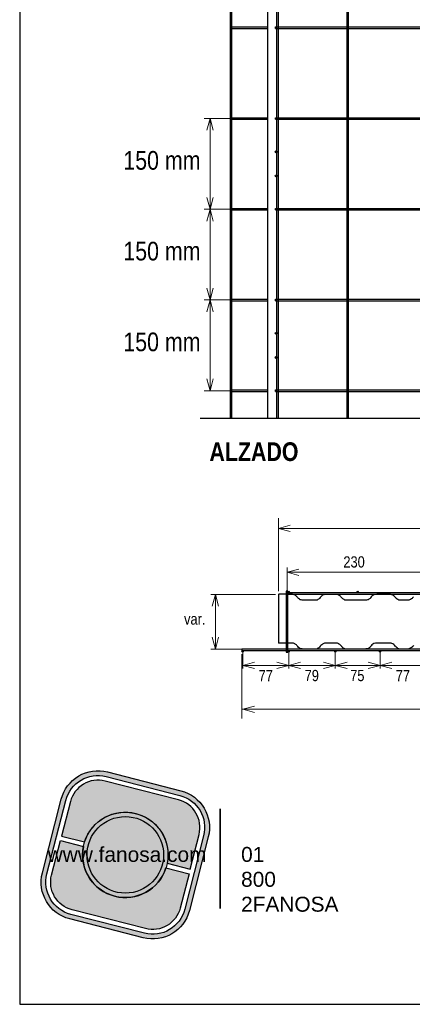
# Model space of a CAD drawing. Header units: millimetres. Extents: x 0 to 30, y 0 to 35.5.
# Tile 1 of 3: x 4 to 9.3, y 3.7 to 16.8. Entities that reach past the tile are written whole.
import ezdxf

# ---------------------------------------------------------------- set-up
doc = ezdxf.new("R2010")
doc.units = ezdxf.units.MM
doc.linetypes.add('ACAD_ISO08W100', pattern=[36, 24, -3, 6, -3])
doc.linetypes.add('DASHED2', pattern=[9.524999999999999, 6.35, -3.175])
for name, color, linetype in [('conector', 5, 'Continuous'), ('eps', 251, 'Continuous'), ('longitudinal', 6, 'Continuous'), ('transversal', 1, 'Continuous')]:
    doc.layers.add(name, color=color, linetype=linetype)
doc.layers.add('TEXTO', color=7, linetype='DASHED2', lineweight=0)
doc.layers.add('TEXTO CUADRO DATOS', color=251, linetype='Continuous', lineweight=0)
doc.styles.add('Erika', font='techl___.ttf', dxfattribs={"height": 0.25})
doc.styles.get("Standard").update_dxf_attribs({"font": 'arial.ttf'})

# ---------------------------------------------------------------- blocks, each defined once
blk = doc.blocks.new('LOGO GRIS')
at = {"true_color": 0xe3e3e3}
h = blk.add_hatch(color=254, dxfattribs=at)
edge = h.paths.add_edge_path()
edge.add_arc((2075.55300328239, 279.2979295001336), 0.508199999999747, 255.6007667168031, 345.6007667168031, ccw=False)
edge.add_line((2075.426625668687, 278.8056938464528), (2074.442154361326, 279.0584490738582))
edge.add_arc((2074.568531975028, 279.5506847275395), 0.5082000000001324, 165.6007667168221, 255.6007667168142, ccw=False)
edge.add_line((2074.076296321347, 279.6770623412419), (2074.329051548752, 280.661533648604))
edge.add_arc((2074.821287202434, 280.535156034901), 0.508200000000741, 75.60076671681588, 165.6007667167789, ccw=False)
edge.add_line((2074.947664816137, 281.0273916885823), (2075.932136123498, 280.7746364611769))
edge.add_arc((2075.805758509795, 280.2824008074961), 0.5081999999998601, -14.399233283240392, 75.60076671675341, ccw=False)
edge.add_line((2076.297994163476, 280.1560231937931), (2076.045238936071, 279.1715518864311))
edge = h.paths.add_edge_path(flags=16)
edge.add_arc((2075.55300328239, 279.2979295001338), 0.4446749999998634, 255.6007667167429, 345.6007667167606, ccw=False)
edge.add_line((2075.4424228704, 278.867223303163), (2074.457951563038, 279.1199785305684))
edge.add_arc((2074.568531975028, 279.5506847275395), 0.4446750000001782, 165.6007667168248, 255.60076671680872, ccw=False)
edge.add_line((2074.137825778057, 279.6612651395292), (2074.390581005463, 280.6457364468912))
edge.add_arc((2074.821287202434, 280.5351560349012), 0.4446750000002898, 75.60076671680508, 165.6007667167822, ccw=False)
edge.add_line((2074.931867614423, 280.9658622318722), (2075.916338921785, 280.7131070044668))
edge.add_arc((2075.805758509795, 280.2824008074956), 0.4446750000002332, -14.399233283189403, 75.60076671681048, ccw=False)
edge.add_line((2076.236464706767, 280.1718203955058), (2075.983709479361, 279.1873490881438))
h = blk.add_hatch(color=254, dxfattribs=at)
edge = h.paths.add_edge_path()
edge.add_line((2076.05645623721, 279.7261466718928), (2076.174935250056, 280.1876175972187))
edge.add_arc((2075.805758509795, 280.2824008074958), 0.3811499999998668, 345.60076671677, 435.6007667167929)
edge.add_line((2075.900541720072, 280.6515775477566), (2074.916070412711, 280.9043327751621))
edge.add_arc((2074.821287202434, 280.5351560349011), 0.3811500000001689, 75.6007667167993, 165.6007667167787)
edge.add_line((2074.452110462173, 280.6299392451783), (2074.333631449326, 280.1684683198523))
edge.add_line((2074.333631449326, 280.1684683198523), (2074.642133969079, 280.0892627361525))
edge.add_arc((2075.187145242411, 279.9165427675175), 0.5717249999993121, -11.21449474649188, 162.4160281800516, ccw=False)
edge.add_line((2075.747953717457, 279.8053522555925), (2076.05645623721, 279.7261466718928))
h = blk.add_hatch(color=254, dxfattribs=at)
h.paths.add_polyline_path([(2074.615420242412, 279.9165427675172, 1), (2075.758870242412, 279.9165427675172, 1)])
h.paths.add_polyline_path([(2075.699701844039, 279.9165427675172, -1), (2074.674588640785, 279.9165427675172, -1)], flags=16)
h = blk.add_hatch(color=252)
h.set_gradient(color1=(132, 132, 132), rotation=70.00000000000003, tint=1, name='SPHERICAL')
h.paths.add_polyline_path([(2075.699701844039, 279.9165427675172, 1), (2074.674588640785, 279.9165427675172, 1)])
h = blk.add_hatch(color=254, dxfattribs=at)
edge = h.paths.add_edge_path()
edge.add_arc((2075.187145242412, 279.9165427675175), 0.5717250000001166, 168.7855052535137, 342.4160281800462)
edge.add_line((2075.732156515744, 279.7438227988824), (2076.040659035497, 279.6646172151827))
edge.add_line((2076.040659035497, 279.6646172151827), (2075.922180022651, 279.2031462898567))
edge.add_arc((2075.55300328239, 279.2979295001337), 0.3811499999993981, 255.6007667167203, 345.60076671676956, ccw=False)
edge.add_line((2075.458220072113, 278.9287527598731), (2074.473748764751, 279.1815079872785))
edge.add_arc((2074.568531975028, 279.5506847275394), 0.3811500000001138, 165.6007667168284, 255.60076671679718, ccw=False)
edge.add_line((2074.199355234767, 279.6454679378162), (2074.317834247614, 280.1069388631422))
edge.add_line((2074.317834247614, 280.1069388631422), (2074.626336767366, 280.0277332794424))
at = {"color": 254, "true_color": 0xe3e3e3}
for points in [[(2076.045238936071, 279.1715518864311, -0.414213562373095), (2075.426625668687, 278.8056938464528), (2074.442154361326, 279.0584490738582, -0.414213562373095), (2074.076296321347, 279.6770623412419), (2074.329051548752, 280.661533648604, -0.414213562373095), (2074.947664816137, 281.0273916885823), (2075.932136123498, 280.7746364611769, -0.4142135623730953), (2076.297994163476, 280.1560231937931)], [(2075.983709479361, 279.1873490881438, -0.4142135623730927), (2075.4424228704, 278.867223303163), (2074.457951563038, 279.1199785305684, -0.4142135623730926), (2074.137825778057, 279.6612651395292), (2074.390581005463, 280.6457364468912, -0.414213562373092), (2074.931867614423, 280.9658622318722), (2075.916338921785, 280.7131070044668, -0.4142135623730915), (2076.236464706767, 280.1718203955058)], [(2076.05645623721, 279.7261466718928), (2076.174935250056, 280.1876175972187, 0.414213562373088), (2075.900541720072, 280.6515775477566), (2074.916070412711, 280.9043327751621, 0.4142135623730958), (2074.452110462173, 280.6299392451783), (2074.333631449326, 280.1684683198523), (2074.642133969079, 280.0892627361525, -0.9459053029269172), (2075.747953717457, 279.8053522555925)], [(2074.626336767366, 280.0277332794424, 0.9459053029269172), (2075.732156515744, 279.7438227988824), (2076.040659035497, 279.6646172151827), (2075.922180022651, 279.2031462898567, -0.4142135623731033), (2075.458220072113, 278.9287527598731), (2074.473748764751, 279.1815079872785, -0.414213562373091), (2074.199355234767, 279.6454679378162), (2074.317834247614, 280.1069388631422)]]:
    blk.add_lwpolyline(points, format="xyb", close=True, dxfattribs=at)
for radius in [0.5717249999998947, 0.5125566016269]:
    blk.add_circle((2075.187145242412, 279.9165427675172), radius, dxfattribs=at)
blk = doc.blocks.new('FANOSA')
at = {"color": 253, "true_color": 0xb3b3b3, "const_width": 0.02}
blk.add_lwpolyline([(365.3181968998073, 247.9798347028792), (365.3181968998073, 246.6427006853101)], dxfattribs=at)
at = {"color": 254}
blk.add_blockref('LOGO GRIS', (-1711.138939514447, -32.55437656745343), dxfattribs=at)
at = {"layer": 'TEXTO CUADRO DATOS', "char_height": 0.2, "width": 0.003231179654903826, "attachment_point": 1}
for s, insert in [('{\\fArial|b0|i0|c0|p34;www.fanosa.com}', (363.0082168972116, 247.4682254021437)), ('{\\fArial|b0|i0|c0|p34;01 800 2FANOSA}', (365.5993370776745, 247.4682254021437))]:
    blk.add_mtext(s, dxfattribs=dict(at, insert=insert))

msp = doc.modelspace()

# ---------------------------------------------------------------- hatches: boundary and pattern name
at = {"layer": 'conector'}
h = msp.add_hatch(color=256, dxfattribs=at)
h.dxf.hatch_style = 1
h.paths.add_polyline_path([(7.420195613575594, 15.06695110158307, 1), (7.444495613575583, 15.06695110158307, 1)])
h = msp.add_hatch(color=256, dxfattribs=at)
h.dxf.hatch_style = 1
h.paths.add_polyline_path([(7.420195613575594, 14.74295110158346, 1), (7.444495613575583, 14.74295110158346, 1)])
h = msp.add_hatch(color=256, dxfattribs=at)
h.dxf.hatch_style = 1
h.paths.add_polyline_path([(7.420195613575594, 12.63695110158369, 1), (7.444495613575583, 12.63695110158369, 1)])
h = msp.add_hatch(color=256, dxfattribs=at)
h.dxf.hatch_style = 1
h.paths.add_polyline_path([(7.420195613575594, 12.31295110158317, 1), (7.444495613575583, 12.31295110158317, 1)])

# ---------------------------------------------------------------- linework, layer by layer
at = {"linetype": 'ACAD_ISO08W100', "ltscale": 2}
msp.add_line((6.415795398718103, 11.50099835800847), (17.8732453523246, 11.50099835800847), dxfattribs=at)
at = {"color": 254, "true_color": 0xe3e3e3}
msp.add_lwpolyline([(3.998239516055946, 3.652736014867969), (25.58823951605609, 3.652736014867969), (25.58823951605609, 31.59273601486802), (3.998239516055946, 31.59273601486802)], close=True, dxfattribs=at)
at = {"layer": 'conector'}
msp.add_lwpolyline([(7.591859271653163, 9.182218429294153), (7.56785927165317, 9.182218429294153), (7.56785927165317, 8.369418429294), (7.591859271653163, 8.369418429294)], close=True, dxfattribs=at)
for centre in [(7.432345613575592, 15.06695110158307), (7.432345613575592, 14.74295110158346), (7.432345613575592, 12.63695110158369), (7.432345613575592, 12.31295110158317)]:
    msp.add_circle(centre, 0.01215, dxfattribs=at)
at = {"layer": 'eps'}
for p, q in [((7.319842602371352, 11.50099835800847), (7.319842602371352, 24.05599835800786)), ((7.464745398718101, 9.140506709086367), (7.464745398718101, 8.487607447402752))]:
    msp.add_line(p, q, dxfattribs=at)
for points in [[(9.272451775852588, 9.109759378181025, -0.0767664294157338), (9.246213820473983, 9.081611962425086, -0.07832652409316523), (9.221108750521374, 9.067376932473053, -0.03152361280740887), (9.202506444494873, 9.062260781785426), (9.092645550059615, 9.062260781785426, -0.07267938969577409), (9.06519937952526, 9.07125756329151, -0.07267938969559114), (9.041475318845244, 9.087731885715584, -0.04840563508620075), (9.02872495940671, 9.102211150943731, 0.07267938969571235), (9.008610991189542, 9.122939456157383, 0.07267938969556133), (8.983406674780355, 9.137045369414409, 0.04840563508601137), (8.964804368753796, 9.142161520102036), (8.783030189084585, 9.142161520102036, 0.08921759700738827), (8.743800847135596, 9.135105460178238, 0.06076265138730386), (8.716878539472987, 9.116690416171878, 0.06637878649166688), (8.698331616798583, 9.094461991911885, -0.04840563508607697), (8.683829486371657, 9.08172316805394, -0.05679394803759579), (8.666164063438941, 9.070163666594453, -0.07370252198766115), (8.644120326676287, 9.063974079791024, -0.0278832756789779), (8.632701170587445, 9.062960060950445), (8.367846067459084, 9.06158118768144, -0.0655222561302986), (8.343278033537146, 9.070285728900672, -0.04602597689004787), (8.32776474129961, 9.080084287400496, -0.04840563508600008), (8.313675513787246, 9.093264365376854, 0.000192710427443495), (8.301626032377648, 9.108360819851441, 0.04840563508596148), (8.287536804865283, 9.1215408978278, 0.04840563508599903), (8.271176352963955, 9.131766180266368, 0.02418865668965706), (8.262332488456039, 9.135646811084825, 0.04840563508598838), (8.243730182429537, 9.140762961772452), (8.09191883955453, 9.140762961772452, 0.09928560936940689), (8.073145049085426, 9.136997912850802, 0.06633531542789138), (8.056012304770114, 9.128448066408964, 0.07988823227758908), (8.033990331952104, 9.109759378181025, -0.04028504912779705), (8.015215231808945, 9.087731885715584, -0.04840563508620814), (7.999918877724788, 9.075974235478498, -0.03277932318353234), (7.987426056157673, 9.068268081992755, -0.03277932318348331), (7.974033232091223, 9.062260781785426), (7.792259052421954, 9.062260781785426, -0.0742141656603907), (7.768344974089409, 9.065829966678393, -0.06842418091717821), (7.746396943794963, 9.075974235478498, -0.06624632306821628), (7.7243351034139, 9.094627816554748, -9.873128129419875e-05), (7.712365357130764, 9.109794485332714, 0.04840901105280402), (7.698203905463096, 9.122897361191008, 0.04840499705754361), (7.681899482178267, 9.133212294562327, 0.04840563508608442), (7.663840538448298, 9.140002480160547, 0.02144099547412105), (7.654429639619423, 9.142161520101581), (7.472655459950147, 9.142161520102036, 0.1069610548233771), (7.464745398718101, 9.140449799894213)], [(9.272451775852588, 8.456917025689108, -0.0767664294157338), (9.246213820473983, 8.428769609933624, -0.07832652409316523), (9.221108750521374, 8.414534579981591, -0.03152361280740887), (9.202506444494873, 8.409418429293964), (9.092645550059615, 8.409418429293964, -0.07267938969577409), (9.06519937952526, 8.418415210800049, -0.07267938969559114), (9.041475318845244, 8.434889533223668, -0.04840563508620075), (9.02872495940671, 8.44936879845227, 0.07267938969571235), (9.008610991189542, 8.470097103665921, 0.07267938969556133), (8.983406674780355, 8.484203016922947, 0.04840563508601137), (8.964804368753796, 8.48931916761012), (8.783030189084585, 8.48931916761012, 0.08921759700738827), (8.743800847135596, 8.482263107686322, 0.06076265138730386), (8.716878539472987, 8.463848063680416, 0.06637878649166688), (8.698331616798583, 8.441619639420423, -0.04840563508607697), (8.683829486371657, 8.428880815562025, -0.05679394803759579), (8.666164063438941, 8.417321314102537, -0.07370252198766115), (8.644120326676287, 8.411131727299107, -0.0278832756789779), (8.632701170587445, 8.410117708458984), (8.367846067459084, 8.408738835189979, -0.0655222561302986), (8.343278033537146, 8.41744337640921, -0.04602597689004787), (8.32776474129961, 8.427241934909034, -0.04840563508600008), (8.313675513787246, 8.440422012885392, 0.000192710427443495), (8.301626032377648, 8.455518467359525, 0.04840563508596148), (8.287536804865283, 8.468698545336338, 0.04840563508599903), (8.271176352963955, 8.478923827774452, 0.02418865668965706), (8.262332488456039, 8.482804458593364, 0.04840563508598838), (8.243730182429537, 8.487920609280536), (8.09191883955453, 8.487920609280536, 0.09928560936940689), (8.073145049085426, 8.48415556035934, 0.06633531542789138), (8.056012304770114, 8.475605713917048, 0.07988823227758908), (8.033990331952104, 8.456917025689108, -0.04028504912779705), (8.015215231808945, 8.434889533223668, -0.04840563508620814), (7.999918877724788, 8.423131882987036, -0.03277932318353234), (7.987426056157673, 8.415425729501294, -0.03277932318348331), (7.974033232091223, 8.409418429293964), (7.792259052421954, 8.409418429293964, -0.0742141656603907), (7.768344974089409, 8.412987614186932, -0.06842418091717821), (7.746396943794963, 8.423131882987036, -0.06624632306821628), (7.7243351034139, 8.441785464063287, -9.873128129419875e-05), (7.712365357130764, 8.456952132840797, 0.04840901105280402), (7.698203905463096, 8.470055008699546, 0.04840499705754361), (7.681899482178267, 8.48036994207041, 0.04840563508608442), (7.663840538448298, 8.487160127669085, 0.02144099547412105), (7.654429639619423, 8.48931916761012), (7.472655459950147, 8.48931916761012, 0.1069610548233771), (7.464745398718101, 8.487607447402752)]]:
    msp.add_lwpolyline(points, format="xyb", dxfattribs=at)
at = {"layer": 'longitudinal'}
for p, q in [((6.82079539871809, 11.50099835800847), (6.82079539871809, 24.05599835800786)), ((6.841045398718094, 11.50099835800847), (6.841045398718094, 24.05599835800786)), ((7.444495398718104, 11.50099835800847), (7.444495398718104, 24.05599835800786)), ((7.464745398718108, 11.50099835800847), (7.464745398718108, 24.05599835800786)), ((8.38409539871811, 11.50099835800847), (8.38409539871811, 24.05599835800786)), ((8.404340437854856, 11.50099835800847), (8.404340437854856, 24.05599835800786))]:
    msp.add_line(p, q, dxfattribs=at)
at = {"layer": 'longitudinal', "color": 7}
for p, q in [((7.613859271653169, 9.172218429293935), (7.589859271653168, 9.172218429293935)), ((7.601859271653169, 9.184218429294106), (7.601859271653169, 9.160218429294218)), ((8.537859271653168, 9.172218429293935), (8.513859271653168, 9.172218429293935)), ((8.525859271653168, 9.184218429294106), (8.525859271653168, 9.160218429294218)), ((6.973859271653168, 8.379418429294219), (6.997859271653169, 8.379418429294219)), ((6.985859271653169, 8.367418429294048), (6.985859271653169, 8.391418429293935)), ((7.589859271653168, 8.379418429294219), (7.613859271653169, 8.379418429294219)), ((7.601859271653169, 8.367418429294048), (7.601859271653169, 8.391418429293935)), ((8.213859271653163, 8.379418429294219), (8.237859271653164, 8.379418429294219)), ((8.225859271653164, 8.367418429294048), (8.225859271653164, 8.391418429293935)), ((8.813859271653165, 8.379418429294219), (8.837859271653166, 8.379418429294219)), ((8.825859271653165, 8.367418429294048), (8.825859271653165, 8.391418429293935))]:
    msp.add_line(p, q, dxfattribs=at)
at = {"layer": 'longitudinal'}
for centre in [(7.601859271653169, 9.172218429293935), (8.525859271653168, 9.172218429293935), (6.985859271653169, 8.379418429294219), (7.601859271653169, 8.379418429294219), (8.225859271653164, 8.379418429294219), (8.825859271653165, 8.379418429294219)]:
    msp.add_circle(centre, 0.01, dxfattribs=at)
at = {"layer": 'TEXTO'}
for p, q in [((6.82079539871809, 15.51252335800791), (6.469133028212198, 15.51252335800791)), ((6.54808039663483, 15.51252335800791), (6.505772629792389, 15.3546286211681)), ((6.590388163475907, 15.3546286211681), (6.54808039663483, 15.51252335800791)), ((6.54808039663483, 15.51252335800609), (6.54808039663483, 11.86752335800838)), ((6.54808039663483, 14.29752335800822), (6.505772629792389, 14.45541809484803)), ((6.590388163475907, 14.45541809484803), (6.54808039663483, 14.29752335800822)), ((6.82079539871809, 14.29752335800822), (6.469133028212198, 14.29752335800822)), ((6.548080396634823, 14.29752335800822), (6.505772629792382, 14.13962862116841)), ((6.5903881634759, 14.13962862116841), (6.548080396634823, 14.29752335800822)), ((6.548080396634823, 13.08252335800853), (6.505772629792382, 13.24041809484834)), ((6.5903881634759, 13.24041809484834), (6.548080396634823, 13.08252335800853)), ((6.820795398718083, 13.08252335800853), (6.469133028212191, 13.08252335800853)), ((6.54808039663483, 13.08252335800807), (6.505772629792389, 12.92462862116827)), ((6.590388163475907, 12.92462862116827), (6.54808039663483, 13.08252335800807)), ((6.54808039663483, 11.86752335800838), (6.505772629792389, 12.02541809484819)), ((6.590388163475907, 12.02541809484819), (6.54808039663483, 11.86752335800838)), ((6.82079539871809, 11.86752335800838), (6.469133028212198, 11.86752335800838)), ((7.464745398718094, 9.182218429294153), (7.464745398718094, 10.16083731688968)), ((7.622640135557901, 10.06706167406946), (7.464745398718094, 10.02475390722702)), ((7.464745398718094, 10.02475390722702), (17.07474539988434, 10.02475390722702)), ((7.464745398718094, 10.02475390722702), (7.622640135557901, 9.982446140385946)), ((7.579859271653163, 9.182218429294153), (7.579859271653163, 9.500410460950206)), ((7.579859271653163, 9.182218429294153), (7.579859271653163, 9.500410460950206)), ((7.737754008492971, 9.479578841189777), (7.579859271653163, 9.437271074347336)), ((7.579859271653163, 9.437271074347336), (16.84385927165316, 9.437271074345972)), ((7.579859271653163, 9.437271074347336), (7.737754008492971, 9.39496330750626)), ((7.422976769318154, 9.140449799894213), (6.556499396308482, 9.140449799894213)), ((7.422976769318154, 9.140449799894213), (6.556499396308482, 9.140449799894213)), ((6.619638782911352, 9.140449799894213), (6.577331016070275, 8.982555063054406)), ((6.619638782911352, 9.140449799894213), (6.619638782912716, 8.409418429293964)), ((6.619638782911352, 9.140449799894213), (6.661946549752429, 8.982555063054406)), ((6.619638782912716, 8.409418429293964), (6.577331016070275, 8.567313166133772)), ((6.661946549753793, 8.567313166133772), (6.619638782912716, 8.409418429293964)), ((6.971859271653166, 8.409418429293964), (6.556499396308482, 8.409418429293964)), ((6.971859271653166, 8.3394184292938), (6.971859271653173, 7.477276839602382)), ((6.985859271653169, 8.379418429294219), (6.985859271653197, 8.148535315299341)), ((7.601859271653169, 8.379418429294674), (7.601859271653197, 8.148535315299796)), ((8.225859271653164, 8.379418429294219), (8.225859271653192, 8.148535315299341)), ((8.825859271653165, 8.379418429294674), (8.825859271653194, 8.148535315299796)), ((6.98585927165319, 8.190843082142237), (7.143754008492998, 8.233150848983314)), ((6.985859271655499, 8.190843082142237), (16.86585927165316, 8.190843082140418)), ((7.143754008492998, 8.148535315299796), (6.98585927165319, 8.190843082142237)), ((7.443964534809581, 8.233150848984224), (7.601859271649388, 8.190843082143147)), ((7.601859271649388, 8.190843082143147), (7.443964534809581, 8.148535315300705)), ((7.759754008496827, 8.233150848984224), (7.60185927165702, 8.190843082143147)), ((7.60185927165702, 8.190843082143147), (7.759754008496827, 8.148535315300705)), ((8.067964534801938, 8.233150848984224), (8.225859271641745, 8.190843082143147)), ((8.225859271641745, 8.190843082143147), (8.067964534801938, 8.148535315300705)), ((8.383754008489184, 8.233150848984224), (8.225859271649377, 8.190843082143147)), ((8.225859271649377, 8.190843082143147), (8.383754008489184, 8.148535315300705)), ((8.667964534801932, 8.233150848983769), (8.82585927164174, 8.190843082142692)), ((8.82585927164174, 8.190843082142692), (8.667964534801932, 8.14853531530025)), ((8.983754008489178, 8.233150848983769), (8.825859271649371, 8.190843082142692)), ((8.825859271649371, 8.190843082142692), (8.983754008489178, 8.14853531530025)), ((6.971859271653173, 7.603360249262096), (16.89185927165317, 7.603360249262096)), ((6.985859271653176, 7.603360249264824), (7.143754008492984, 7.645668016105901)), ((7.143754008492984, 7.561052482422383), (6.985859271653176, 7.603360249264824))]:
    msp.add_line(p, q, dxfattribs=at)
at = {"layer": 'transversal'}
for p, q in [((6.82079539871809, 16.7376483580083), (7.319842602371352, 16.7376483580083)), ((6.82079539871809, 16.71739835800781), (7.319842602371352, 16.71739835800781)), ((7.424245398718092, 16.7376483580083), (17.46824539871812, 16.7376483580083)), ((7.424245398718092, 16.71739835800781), (7.424245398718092, 16.7376483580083)), ((7.424245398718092, 16.71739835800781), (17.46824539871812, 16.71739835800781)), ((6.82079539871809, 16.41364835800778), (6.82079539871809, 16.43389835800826)), ((6.82079539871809, 15.50239835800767), (6.82079539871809, 15.52264835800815)), ((6.82079539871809, 15.52264835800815), (7.319842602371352, 15.52264835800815)), ((6.82079539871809, 15.50239835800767), (7.319842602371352, 15.50239835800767)), ((7.424245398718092, 15.52264835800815), (17.46824539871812, 15.52264835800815)), ((7.424245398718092, 15.50239835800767), (7.424245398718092, 15.52264835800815)), ((7.424245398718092, 15.50239835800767), (17.46824539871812, 15.50239835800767)), ((6.82079539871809, 14.59114835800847), (6.82079539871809, 14.61139835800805)), ((6.82079539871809, 14.30764835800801), (7.319842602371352, 14.30764835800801)), ((6.82079539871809, 14.28739835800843), (7.319842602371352, 14.28739835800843)), ((7.424245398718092, 14.30764835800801), (17.46824539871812, 14.30764835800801)), ((7.424245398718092, 14.28739835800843), (7.424245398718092, 14.30764835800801)), ((7.424245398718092, 14.28739835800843), (17.46824539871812, 14.28739835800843)), ((6.82079539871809, 13.67989835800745), (6.82079539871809, 13.70014835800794)), ((6.82079539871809, 13.09264835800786), (7.319842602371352, 13.09264835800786)), ((6.82079539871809, 13.07239835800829), (7.319842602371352, 13.07239835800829)), ((7.424245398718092, 13.09264835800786), (17.46824539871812, 13.09264835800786)), ((7.424245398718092, 13.07239835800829), (7.424245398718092, 13.09264835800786)), ((7.424245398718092, 13.07239835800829), (17.46824539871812, 13.07239835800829)), ((6.82079539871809, 12.76864835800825), (6.82079539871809, 12.78889835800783)), ((6.82079539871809, 11.85739835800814), (6.82079539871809, 11.87764835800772)), ((6.82079539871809, 11.87764835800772), (7.319842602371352, 11.87764835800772)), ((7.424245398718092, 11.87764835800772), (17.46824539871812, 11.87764835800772)), ((7.424245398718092, 11.85739835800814), (7.424245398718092, 11.87764835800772)), ((6.82079539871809, 11.85739835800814), (7.319842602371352, 11.85739835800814)), ((7.424245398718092, 11.85739835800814), (17.46824539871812, 11.85739835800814))]:
    msp.add_line(p, q, dxfattribs=at)
for points in [[(17.48785927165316, 9.162218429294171), (7.56785927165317, 9.162218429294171), (7.56785927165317, 9.14221842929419), (17.48785927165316, 9.14221842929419)], [(6.971859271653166, 8.389418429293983), (16.89185927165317, 8.389418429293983), (16.89185927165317, 8.409418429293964), (6.971859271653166, 8.409418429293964)]]:
    msp.add_lwpolyline(points, close=True, dxfattribs=at)

# ---------------------------------------------------------------- block references
msp.add_blockref('FANOSA', (-358.635285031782, -241.7085316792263))

# ---------------------------------------------------------------- texts
at = {"layer": 'TEXTO', "linetype": 'ByBlock', "lineweight": 0, "width": 1.11186915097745, "style": 'Erika'}
for s, insert, char_height, attachment_point in [('150 mm', (5.386209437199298, 15.07676357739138), 0.25, 1), ('150 mm', (5.386209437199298, 13.86176357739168), 0.25, 1), ('150 mm', (5.386209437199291, 12.64676357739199), 0.25, 1), ('230', (8.333725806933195, 9.650514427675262), 0.15, 1), ('var.', (6.200261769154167, 8.733575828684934), 0.15, 7), ('77', (7.198711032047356, 7.977599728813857), 0.15, 7), ('79', (7.815223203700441, 7.977599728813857), 0.15, 7), ('75', (8.42515193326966, 7.977599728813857), 0.15, 7), ('77', (9.035080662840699, 7.977599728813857), 0.15, 7)]:
    msp.add_mtext(s, dxfattribs=dict(at, insert=insert, char_height=char_height, attachment_point=attachment_point))
at = {"layer": 'TEXTO', "linetype": 'ByBlock', "lineweight": 0, "insert": (7.732587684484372, 11.17703706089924), "char_height": 0.25, "attachment_point": 3, "style": 'Erika'}
msp.add_mtext('{\\fTechnicLite|b1|i0|c2|p2;ALZADO}', dxfattribs=at)

doc.saveas('drawing.dxf')
